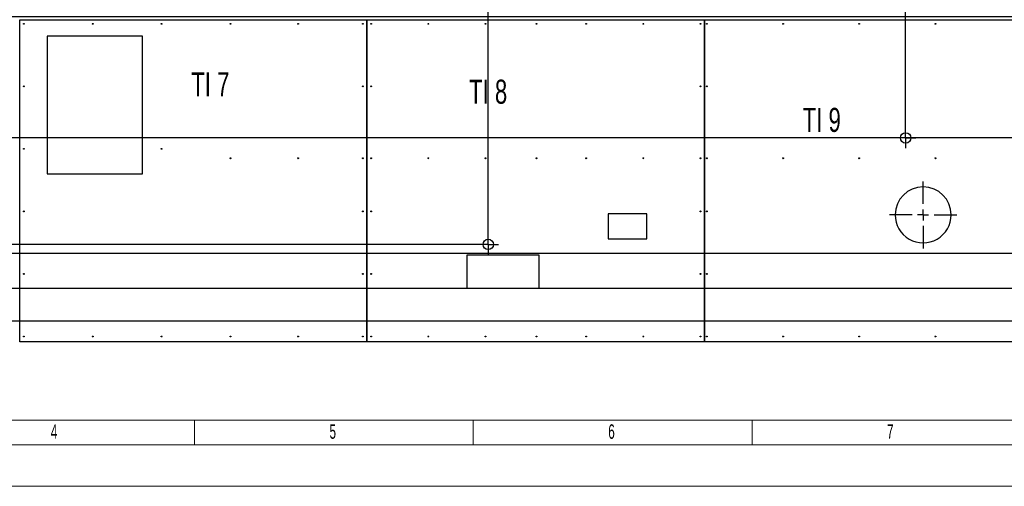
# Model space of a CAD drawing. Header units: millimetres. Extents: x 0 to 841, y 0 to 594.
# Tile 7 of 20: x 243 to 482, y 0 to 113. Entities that reach past the tile are written whole.
import ezdxf

# ---------------------------------------------------------------- set-up
doc = ezdxf.new("R2010")
doc.units = ezdxf.units.MM
doc.header["$PDSIZE"] = -1
doc.linetypes.add('CENTERX2', pattern=[20.32, 12.7, -2.54, 2.54, -2.54])
for name, color, linetype in [('COTES', 1, 'Continuous'), ('gravures', 9, 'Continuous'), ('NOTES', 6, 'Continuous'), ('TRAIT-MIXTES', 3, 'CENTERX2')]:
    doc.layers.add(name, color=color, linetype=linetype)
doc.layers.add('TRAIT-FORT', color=4, linetype='Continuous', lineweight=25)
doc.styles.add('SLDTEXTSTYLE0', font='TXT', dxfattribs={"width": 0.75})
doc.styles.add('SLDTEXTSTYLE2', font='TXT', dxfattribs={"width": 0.605})
doc.styles.add('SLDTEXTSTYLE5', font='TXT', dxfattribs={"width": 0.6875})
doc.dimstyles.new('SLDDIMSTYLE1', dxfattribs={"dimtxt": 3, "dimasz": 2, "dimexe": 0, "dimexo": 0.0625, "dimgap": 0.75, "dimtad": 0, "dimtih": 1, "dimtoh": 1, "dimdec": 0, "dimlfac": 15, "dimrnd": 1e-09, "dimzin": 12, "dimdsep": 46, "dimtxsty": 'SLDTEXTSTYLE0', "dimsah": 1, "dimcen": 0.09, "dimadec": 0, "dimazin": 3, "dimtfac": 1, "dimtdec": 0, "dimtofl": 0, "dimtmove": 0, "dimatfit": 3, "dimfxl": 1, "dimfrac": 2, "dimtolj": 1, "dimtzin": 12, "dimarcsym": 0})

# ---------------------------------------------------------------- blocks, each defined once
blk = doc.blocks.new('_D_13')
at = {"layer": 'COTES', "color": 0, "lineweight": -2, "transparency": 16777216}
blk.add_line((356.7, 61.05), (356.7, 240.2), dxfattribs=at)
at = {"layer": 'Defpoints', "color": 0, "transparency": 16777216}
for p in [(356.7, 240.2), (159.37, 230.2), (356.7, 60.99)]:
    blk.add_point(p, dxfattribs=at)
at = {"layer": 'COTES', "color": 0, "transparency": 16777216, "insert": (356.7, 244.89), "char_height": 3, "attachment_point": 5, "rotation": 90, "style": 'SLDTEXTSTYLE0'}
blk.add_mtext('\\A1;2960', dxfattribs=at)
blk = doc.blocks.new('_D_20')
at = {"layer": 'COTES', "color": 0, "lineweight": -2, "transparency": 16777216}
blk.add_line((457.66, 86.82), (457.66, 240.2), dxfattribs=at)
at = {"layer": 'Defpoints', "color": 0, "transparency": 16777216}
for p in [(457.66, 240.2), (159.37, 230.2), (457.66, 86.76)]:
    blk.add_point(p, dxfattribs=at)
at = {"layer": 'COTES', "color": 0, "transparency": 16777216, "insert": (457.66, 245.08), "char_height": 3, "attachment_point": 5, "rotation": 90, "style": 'SLDTEXTSTYLE0'}
blk.add_mtext('\\A1;4474', dxfattribs=at)
blk = doc.blocks.new('_D_24')
at = {"layer": 'COTES', "color": 0, "lineweight": -2, "transparency": 16777216}
blk.add_line((532.15, 58.72), (532.15, 240.2), dxfattribs=at)
at = {"layer": 'Defpoints', "color": 0, "transparency": 16777216}
for p in [(532.15, 240.2), (159.37, 230.2), (532.15, 58.66)]:
    blk.add_point(p, dxfattribs=at)
at = {"layer": 'COTES', "color": 0, "transparency": 16777216, "insert": (532.15, 245.08), "char_height": 3, "attachment_point": 5, "rotation": 90, "style": 'SLDTEXTSTYLE0'}
blk.add_mtext('\\A1;5592', dxfattribs=at)
blk = doc.blocks.new('_D_46')
at = {"layer": 'COTES', "color": 0, "lineweight": -2, "transparency": 16777216}
blk.add_line((594.2, 113.52), (143.37, 113.52), dxfattribs=at)
at = {"layer": 'Defpoints', "color": 0, "transparency": 16777216}
for p in [(159.37, 230.2), (143.37, 113.52), (594.26, 113.52)]:
    blk.add_point(p, dxfattribs=at)
at = {"layer": 'COTES', "color": 0, "transparency": 16777216, "insert": (139.06, 113.52), "char_height": 3, "attachment_point": 5, "style": 'SLDTEXTSTYLE0'}
blk.add_mtext('\\A1;1750', dxfattribs=at)
blk = doc.blocks.new('_D_47')
at = {"layer": 'COTES', "color": 0, "lineweight": -2, "transparency": 16777216}
blk.add_line((529.76, 84.26), (143.37, 84.26), dxfattribs=at)
at = {"layer": 'Defpoints', "color": 0, "transparency": 16777216}
for p in [(159.37, 230.2), (143.37, 84.26), (529.82, 84.26)]:
    blk.add_point(p, dxfattribs=at)
at = {"layer": 'COTES', "color": 0, "transparency": 16777216, "insert": (138.87, 84.26), "char_height": 3, "attachment_point": 5, "style": 'SLDTEXTSTYLE0'}
blk.add_mtext('\\A1;2189', dxfattribs=at)
blk = doc.blocks.new('_D_49')
at = {"layer": 'COTES', "color": 0, "lineweight": -2, "transparency": 16777216}
for p, q in [((147.37, 66.94), (143.37, 66.94)), ((151.37, 58.49), (147.37, 66.94)), ((354.14, 58.49), (151.37, 58.49))]:
    blk.add_line(p, q, dxfattribs=at)
at = {"layer": 'Defpoints', "color": 0, "transparency": 16777216}
for p in [(159.37, 230.2), (143.37, 66.94), (354.2, 58.49)]:
    blk.add_point(p, dxfattribs=at)
at = {"layer": 'COTES', "color": 0, "transparency": 16777216, "insert": (138.5, 66.94), "char_height": 3, "attachment_point": 5, "style": 'SLDTEXTSTYLE0'}
blk.add_mtext('\\A1;2576', dxfattribs=at)
blk = doc.blocks.new('_D_50')
at = {"layer": 'COTES', "color": 0, "lineweight": -2, "transparency": 16777216}
for p, q in [((147.37, 58.92), (143.37, 58.92)), ((151.37, 56.32), (147.37, 58.92)), ((529.76, 56.32), (151.37, 56.32))]:
    blk.add_line(p, q, dxfattribs=at)
at = {"layer": 'Defpoints', "color": 0, "transparency": 16777216}
for p in [(159.37, 230.2), (143.37, 58.92), (529.82, 56.32)]:
    blk.add_point(p, dxfattribs=at)
at = {"layer": 'COTES', "color": 0, "transparency": 16777216, "insert": (138.69, 58.92), "char_height": 3, "attachment_point": 5, "style": 'SLDTEXTSTYLE0'}
blk.add_mtext('\\A1;2608', dxfattribs=at)
blk = doc.blocks.new('_D_53')
at = {"layer": 'COTES', "color": 0, "lineweight": -2, "transparency": 16777216}
for p, q in [((151.37, 47.78), (147.37, 44.49)), ((594.2, 47.78), (151.37, 47.78)), ((147.37, 44.49), (143.37, 44.49))]:
    blk.add_line(p, q, dxfattribs=at)
at = {"layer": 'Defpoints', "color": 0, "transparency": 16777216}
for p in [(159.37, 230.2), (594.26, 47.78), (143.37, 44.49)]:
    blk.add_point(p, dxfattribs=at)
at = {"layer": 'COTES', "color": 0, "transparency": 16777216, "insert": (138.5, 44.49), "char_height": 3, "attachment_point": 5, "style": 'SLDTEXTSTYLE0'}
blk.add_mtext('\\A1;2736', dxfattribs=at)
blk = doc.blocks.new('_D_54')
at = {"layer": 'COTES', "color": 0, "lineweight": -2, "transparency": 16777216}
for p, q in [((147.37, 39.68), (143.37, 39.68)), ((151.37, 39.91), (147.37, 39.68)), ((554.43, 39.91), (151.37, 39.91))]:
    blk.add_line(p, q, dxfattribs=at)
at = {"layer": 'Defpoints', "color": 0, "transparency": 16777216}
for p in [(159.37, 230.2), (143.37, 39.68), (554.49, 39.91)]:
    blk.add_point(p, dxfattribs=at)
at = {"layer": 'COTES', "color": 0, "transparency": 16777216, "insert": (138.5, 39.68), "char_height": 3, "attachment_point": 5, "style": 'SLDTEXTSTYLE0'}
blk.add_mtext('\\A1;2854', dxfattribs=at)
blk = doc.blocks.new('SW_CENTERMARKSYMBOL_21')
at = {"layer": 'TRAIT-MIXTES', "color": 0}
for p, q in [((0, 2.67), (0, 8.11)), ((-2.67, 0), (-8.11, 0)), ((0, 0), (-1.33, 0)), ((0, 0), (0, 1.33)), ((0, 0), (0, -1.33)), ((0, 0), (1.33, 0)), ((2.67, 0), (8.11, 0)), ((0, -2.67), (0, -8.11))]:
    blk.add_line(p, q, dxfattribs=at)
blk = doc.blocks.new('SW_CENTERMARKSYMBOL_22')
at = {"layer": 'TRAIT-MIXTES', "color": 0}
for p, q in [((0, 1.33), (0, 2.5)), ((-1.33, 0), (-2.5, 0)), ((0, 0), (-1.33, 0)), ((0, 0), (0, 1.33)), ((0, 0), (0, -1.33)), ((0, 0), (1.33, 0)), ((1.33, 0), (2.5, 0)), ((0, -1.33), (0, -2.5))]:
    blk.add_line(p, q, dxfattribs=at)
blk = doc.blocks.new('SW_CENTERMARKSYMBOL_23')
at = {"layer": 'TRAIT-MIXTES', "color": 0}
for p, q in [((0, 1.33), (0, 2.5)), ((-1.33, 0), (-2.5, 0)), ((0, 0), (-1.33, 0)), ((0, 0), (0, 1.33)), ((0, 0), (0, -1.33)), ((0, 0), (1.33, 0)), ((1.33, 0), (2.5, 0)), ((0, -1.33), (0, -2.5))]:
    blk.add_line(p, q, dxfattribs=at)

msp = doc.modelspace()

# ---------------------------------------------------------------- linework, layer by layer
at = {"lineweight": 18}
for p, q in [((16.001, 15.9431), (825.001, 15.9431)), ((285.6678, 9.9431), (285.6678, 15.9431)), ((469.001, 15.9431), (291.001, 15.9431)), ((353.0845, 9.9431), (353.0845, 15.9431)), ((420.5012, 9.9431), (420.5012, 15.9431)), ((647.001, 15.9431), (469.001, 15.9431)), ((831.001, 9.9431), (10.001, 9.9431)), ((841.001, -0.0569), (0.001, -0.0569))]:
    msp.add_line(p, q, dxfattribs=at)
at = {"layer": 'gravures', "lineweight": 25}
for start, end in [(359.999834, 179.999834), (179.999686, 359.999983)]:
    msp.add_arc((461.889, 65.6351), 6.7731, start, end, dxfattribs=at)
at = {"layer": 'TRAIT-FORT', "lineweight": 25}
for p, q in [((243.3754, 34.8711), (243.3754, 112.8704)), ((243.3754, 112.8704), (327.3748, 112.8704)), ((327.3748, 112.8704), (327.3748, 34.8711)), ((327.3754, 112.8704), (409.0414, 112.8704)), ((327.3754, 34.8711), (327.3754, 112.8704)), ((409.0414, 112.8704), (409.0414, 34.8711)), ((409.0421, 112.8704), (500.7074, 112.8704)), ((409.0421, 34.8711), (409.0421, 112.8704)), ((250.0414, 108.8711), (250.0414, 75.5378)), ((273.0414, 108.8711), (250.0414, 108.8711)), ((273.0414, 75.5378), (273.0414, 108.8711)), ((250.0414, 75.5378), (273.0414, 75.5378)), ((385.7081, 65.8711), (385.7081, 59.8711)), ((395.0414, 65.8711), (385.7081, 65.8711)), ((395.0414, 59.8711), (395.0414, 65.8711)), ((385.7081, 59.8711), (395.0414, 59.8711)), ((351.5613, 55.8711), (351.5613, 47.8711)), ((369.0414, 55.8711), (351.5613, 55.8711)), ((369.0414, 47.8711), (369.0414, 55.8711)), ((351.5613, 47.8711), (369.0414, 47.8711)), ((327.3748, 34.8711), (243.3754, 34.8711)), ((409.0414, 34.8711), (327.3754, 34.8711)), ((500.7074, 34.8711), (409.0421, 34.8711))]:
    msp.add_line(p, q, dxfattribs=at)
for centre, radius in [((244.3748, 111.8711), 0.1067), ((261.0414, 111.8711), 0.1067), ((277.7081, 111.8711), 0.1067), ((294.3748, 111.8711), 0.1067), ((310.7081, 111.8711), 0.1067), ((326.3748, 111.8711), 0.1067), ((328.3748, 111.8711), 0.1067), ((342.2081, 111.8711), 0.1067), ((356.0414, 111.8711), 0.1067), ((368.3748, 111.8711), 0.1067), ((380.3748, 111.8711), 0.1067), ((394.2081, 111.8711), 0.1067), ((408.0414, 111.8711), 0.1067), ((409.5748, 111.8711), 0.1067), ((428.0014, 111.8711), 0.1067), ((446.4281, 111.8711), 0.1067), ((464.8548, 111.8711), 0.1067), ((244.3748, 96.7378), 0.1067), ((326.3748, 96.7378), 0.1067), ((328.3748, 96.7378), 0.1067), ((408.0414, 96.7378), 0.1067), ((409.5748, 96.7378), 0.1067), ((457.6557, 84.2612), 1.2667), ((244.3748, 81.6044), 0.1067), ((277.7081, 81.6044), 0.1067), ((294.3748, 79.3306), 0.1067), ((310.7081, 79.3306), 0.1067), ((326.3748, 79.3306), 0.1067), ((328.3748, 79.3306), 0.1067), ((342.2081, 79.3306), 0.1067), ((356.0414, 79.3306), 0.1067), ((368.3748, 79.3306), 0.1067), ((380.3748, 79.3306), 0.1067), ((394.2081, 79.3306), 0.1067), ((408.0414, 79.3306), 0.1067), ((409.5748, 79.3306), 0.1067), ((428.0014, 79.3306), 0.1067), ((446.4281, 79.3306), 0.1067), ((464.8548, 79.3306), 0.1067), ((244.3748, 66.4711), 0.1067), ((326.3748, 66.4711), 0.1067), ((328.3748, 66.4711), 0.1067), ((408.0414, 66.4711), 0.1067), ((409.5748, 66.4711), 0.1067), ((356.7037, 58.4912), 1.2667), ((244.3748, 51.3378), 0.1067), ((326.3748, 51.3378), 0.1067), ((328.3748, 51.3378), 0.1067), ((408.0414, 51.3378), 0.1067), ((409.5748, 51.3378), 0.1067), ((244.3748, 36.2044), 0.1067), ((261.0414, 36.2044), 0.1067), ((277.7081, 36.2044), 0.1067), ((294.3748, 36.2044), 0.1067), ((310.7081, 36.2044), 0.1067), ((326.3748, 36.2044), 0.1067), ((328.3748, 36.2044), 0.1067), ((342.2081, 36.2044), 0.1067), ((356.0414, 36.2044), 0.1067), ((368.3748, 36.2044), 0.1067), ((380.3748, 36.2044), 0.1067), ((394.2081, 36.2044), 0.1067), ((408.0414, 36.2044), 0.1067), ((409.5748, 36.2044), 0.1067), ((428.0014, 36.2044), 0.1067), ((446.4281, 36.2044), 0.1067), ((464.8548, 36.2044), 0.1067)]:
    msp.add_circle(centre, radius, dxfattribs=at)

# ---------------------------------------------------------------- block references
at = {"layer": 'TRAIT-MIXTES'}
for name, p in [('SW_CENTERMARKSYMBOL_22', (457.6557, 84.2612)), ('SW_CENTERMARKSYMBOL_21', (461.889, 65.6351)), ('SW_CENTERMARKSYMBOL_23', (356.7037, 58.4912))]:
    msp.add_blockref(name, p, dxfattribs=at)

# ---------------------------------------------------------------- texts
at = {"layer": 'NOTES', "attachment_point": 1}
for s, insert, char_height, style in [('TI 7', (284.8673, 100.1582), 5.82083, 'SLDTEXTSTYLE5'), ('TI 8', (352.0714, 98.359), 5.82083, 'SLDTEXTSTYLE5'), ('TI 9', (432.7623, 91.5371), 5.82083, 'SLDTEXTSTYLE5'), ('4', (250.8928, 14.9437), 3.5, 'SLDTEXTSTYLE2'), ('5', (318.3095, 14.9437), 3.5, 'SLDTEXTSTYLE2'), ('6', (385.7262, 14.9437), 3.5, 'SLDTEXTSTYLE2'), ('7', (453.1429, 14.9437), 3.5, 'SLDTEXTSTYLE2')]:
    msp.add_mtext(s, dxfattribs=dict(at, insert=insert, char_height=char_height, style=style))

# ---------------------------------------------------------------- dimensions: what is measured, and where the dimension line sits
at = {"layer": 'COTES'}
for feature_location, offset, dtype, picture, middle in [((457.6557, 86.7612), (0, 153.4432), 1, '_D_20', (457.6557, 245.0795)), ((532.1531, 58.6555), (0, 181.549), 1, '_D_24', (532.1531, 245.0795)), ((356.7037, 60.9912), (0, 179.2132), 1, '_D_13', (356.7037, 244.892)), ((354.2037, 58.4912), (-210.829, 8.4474), 0, '_D_49', (138.4998, 66.9386)), ((594.2602, 47.7837), (-450.8855, -3.2923), 0, '_D_53', (138.4998, 44.4914)), ((554.4928, 39.9096), (-411.118, -0.2284), 0, '_D_54', (138.4998, 39.6812)), ((529.8198, 56.3221), (-386.445, 2.5996), 0, '_D_50', (138.6873, 58.9217)), ((529.8198, 84.2612), (-386.445, 0), 0, '_D_47', (138.8748, 84.2612)), ((594.2602, 113.5206), (-450.8855, 0), 0, '_D_46', (139.0623, 113.5206))]:
    dim = msp.add_ordinate_dim(feature_location=feature_location, offset=offset, dtype=dtype, origin=(159.3748, 230.2044), dimstyle='SLDDIMSTYLE1', dxfattribs=at)
    dim.commit()
    dim.dimension.update_dxf_attribs({"geometry": picture, "text_midpoint": middle})

doc.saveas('drawing.dxf')
